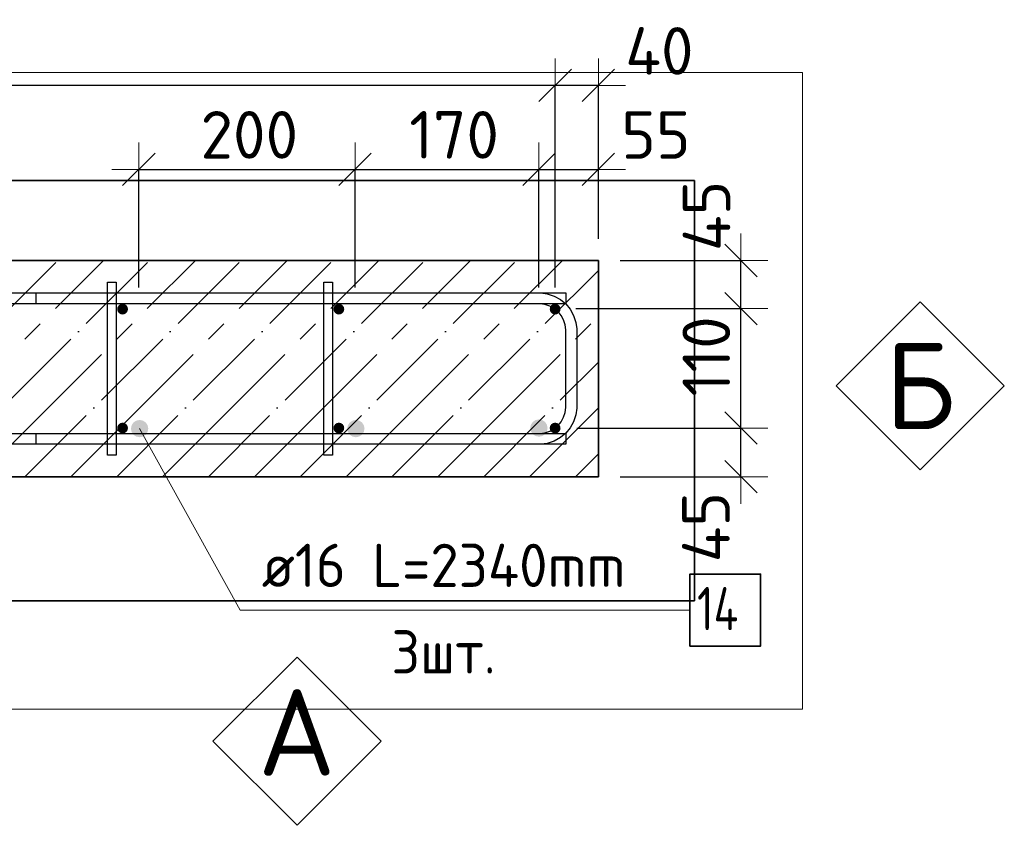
# Model space of a CAD drawing. Header units: millimetres. Extents: x -2995 to 47287, y -2809 to 58122.
# Tile 90 of 143: x 29667 to 30577, y 42326 to 43071. Entities that reach past the tile are written whole.
import ezdxf

# ---------------------------------------------------------------- set-up
doc = ezdxf.new("R2010")
doc.units = ezdxf.units.MM
doc.header["$PDMODE"] = 65
doc.linetypes.add('______11', pattern=[100, 80, -10, 0, -10])
doc.linetypes.add('______5', pattern=[220, 160, -20, 20, -20])
for name, color, linetype, lineweight in [('Standard', 7, 'Continuous', 25), ('Арм.стержн. Арматура края', 96, 'Continuous', 35), ('Арм.стержн. вертикальными 1', 22, 'Continuous', 35), ('Арм.стержн.горизонт. 1', 180, 'Continuous', 35), ('Размерная линия_ общее', 7, 'Continuous', 13)]:
    doc.layers.add(name, color=color, linetype=linetype, lineweight=lineweight)
doc.layers.add('Арм.стержн. вертикальными 2', color=7, linetype='Continuous', lineweight=35, true_color=0x006e00)
doc.layers.add('Арм.стержн.Стяжки', color=7, linetype='Continuous', lineweight=35, true_color=0x501e0f)
doc.styles.add('ISOCPEUR', font='ISOCPEUR')
doc.dimstyles.new('DIMSTYLE_3', dxfattribs={"dimtxt": 44, "dimasz": 50, "dimexe": 0, "dimexo": 0, "dimgap": 22, "dimtad": 2, "dimdec": 0, "dimrnd": 5, "dimzin": 12, "dimdsep": 46, "dimtxsty": 'ISOCPEUR', "dimblk1": 'ALL_ML_STRICH', "dimblk2": 'ALL_ML_STRICH', "dimsah": 1, "dimcen": 0, "dimclrd": 7, "dimclre": 256, "dimclrt": 7, "dimadec": 0, "dimazin": 0, "dimtfac": 1, "dimtdec": 0, "dimtix": 1, "dimtmove": 2, "dimatfit": 3, "dimfxl": 0, "dimtzin": 0, "dimlwd": 0, "dimlwe": -3, "dimarcsym": 0})
doc.dimstyles.new('DIMSTYLE_8', dxfattribs={"dimtxt": 44, "dimasz": 50, "dimexe": 0, "dimexo": 0, "dimgap": 22, "dimtad": 2, "dimdec": 0, "dimrnd": 5, "dimzin": 12, "dimdsep": 46, "dimtxsty": 'ISOCPEUR', "dimblk1": 'ALL_ML_STRICH', "dimblk2": 'ALL_ML_STRICH', "dimsah": 1, "dimcen": 0, "dimclrd": 7, "dimclre": 256, "dimclrt": 7, "dimadec": 0, "dimazin": 0, "dimtfac": 1, "dimtdec": 0, "dimtix": 1, "dimtmove": 2, "dimatfit": 3, "dimfxl": 0, "dimtvp": 1.2, "dimtzin": 0, "dimlwd": 0, "dimlwe": -3, "dimarcsym": 0})

# ---------------------------------------------------------------- blocks, each defined once
blk = doc.blocks.new('ALL_ML_STRICH')
at = {"color": 0, "linetype": 'ByBlock', "lineweight": -2}
for p, q in [((0, -0.5), (0, 0.5)), ((-0.3, -0.3), (0.3, 0.3)), ((-1, 0), (0.5, 0))]:
    blk.add_line(p, q, dxfattribs=at)
blk = doc.blocks.new('*D179')
at = {"layer": 'DEFPOINTS', "color": 7, "linetype": 'Continuous', "lineweight": 13, "transparency": 33554687}
for p in [(30161.9, 42693.46), (30201.9, 42648.46), (30333.68, 42648.46)]:
    blk.add_point(p, dxfattribs=at)
at = {"layer": 'Размерная линия_ общее', "color": 253, "linetype": 'Continuous', "lineweight": -2, "true_color": 0xa0a0a0, "transparency": 33554687}
for p, q in [((30181.9, 42693.46), (30333.68, 42693.46)), ((30221.9, 42648.46), (30333.68, 42648.46))]:
    blk.add_line(p, q, dxfattribs=at)
at = {"layer": 'Размерная линия_ общее', "color": 7, "linetype": 'Continuous', "lineweight": -2, "transparency": 33554687}
blk.add_line((30333.68, 42648.46), (30333.68, 42693.46), dxfattribs=at)
at = {"layer": 'Размерная линия_ общее', "color": 7, "linetype": 'Continuous', "lineweight": 13, "transparency": 33554687, "xscale": 50, "yscale": 50, "zscale": 50}
for p, rotation in [((30333.68, 42693.46), 90), ((30333.68, 42648.46), 270)]:
    blk.add_blockref('ALL_ML_STRICH', p, dxfattribs=dict(at, rotation=rotation))
at = {"layer": 'Размерная линия_ общее', "color": 7, "linetype": 'Continuous', "lineweight": 13, "transparency": 33554687, "insert": (30301.37, 42601.78), "char_height": 44, "width": 88, "attachment_point": 5, "rotation": 90, "style": 'ISOCPEUR'}
blk.add_mtext('\\A1;{45}', dxfattribs=at)
blk = doc.blocks.new('*D180')
at = {"layer": 'DEFPOINTS', "color": 7, "linetype": 'Continuous', "lineweight": 13, "transparency": 33554687}
for p in [(30161.15, 42803.97), (30161.9, 42693.46), (30333.68, 42693.46)]:
    blk.add_point(p, dxfattribs=at)
at = {"layer": 'Размерная линия_ общее', "color": 253, "linetype": 'Continuous', "lineweight": -2, "true_color": 0xa0a0a0, "transparency": 33554687}
for p, q in [((30181.15, 42803.97), (30333.68, 42803.97)), ((30181.9, 42693.46), (30333.68, 42693.46))]:
    blk.add_line(p, q, dxfattribs=at)
at = {"layer": 'Размерная линия_ общее', "color": 7, "linetype": 'Continuous', "lineweight": -2, "transparency": 33554687}
blk.add_line((30333.68, 42693.46), (30333.68, 42803.97), dxfattribs=at)
at = {"layer": 'Размерная линия_ общее', "color": 7, "linetype": 'Continuous', "lineweight": 13, "transparency": 33554687, "xscale": 50, "yscale": 50, "zscale": 50}
for p, rotation in [((30333.68, 42803.97), 90), ((30333.68, 42693.46), 270)]:
    blk.add_blockref('ALL_ML_STRICH', p, dxfattribs=dict(at, rotation=rotation))
at = {"layer": 'Размерная линия_ общее', "color": 7, "linetype": 'Continuous', "lineweight": 13, "transparency": 33554687, "insert": (30301.68, 42759.72), "char_height": 44, "width": 132, "attachment_point": 5, "rotation": 90, "style": 'ISOCPEUR'}
blk.add_mtext('\\A1;{110}', dxfattribs=at)
blk = doc.blocks.new('*D181')
at = {"layer": 'DEFPOINTS', "color": 7, "linetype": 'Continuous', "lineweight": 13, "transparency": 33554687}
for p in [(30201.9, 42848.46), (30161.15, 42803.97), (30333.68, 42803.97)]:
    blk.add_point(p, dxfattribs=at)
at = {"layer": 'Размерная линия_ общее', "color": 253, "linetype": 'Continuous', "lineweight": -2, "true_color": 0xa0a0a0, "transparency": 33554687}
for p, q in [((30221.9, 42848.46), (30333.68, 42848.46)), ((30181.15, 42803.97), (30333.68, 42803.97))]:
    blk.add_line(p, q, dxfattribs=at)
at = {"layer": 'Размерная линия_ общее', "color": 7, "linetype": 'Continuous', "lineweight": -2, "transparency": 33554687}
blk.add_line((30333.68, 42803.97), (30333.68, 42848.46), dxfattribs=at)
at = {"layer": 'Размерная линия_ общее', "color": 7, "linetype": 'Continuous', "lineweight": 13, "transparency": 33554687, "xscale": 50, "yscale": 50, "zscale": 50}
for p, rotation in [((30333.68, 42848.46), 90), ((30333.68, 42803.97), 270)]:
    blk.add_blockref('ALL_ML_STRICH', p, dxfattribs=dict(at, rotation=rotation))
at = {"layer": 'Размерная линия_ общее', "color": 7, "linetype": 'Continuous', "lineweight": 13, "transparency": 33554687, "insert": (30301.92, 42889.68), "char_height": 44, "width": 88, "attachment_point": 5, "rotation": 90, "style": 'ISOCPEUR'}
blk.add_mtext('\\A1;{45}', dxfattribs=at)
blk = doc.blocks.new('*D182')
at = {"layer": 'DEFPOINTS', "color": 7, "linetype": 'Continuous', "lineweight": 13, "transparency": 33554687}
for p in [(30201.9, 43010.4), (30201.9, 42848.46), (30161.9, 42803.46)]:
    blk.add_point(p, dxfattribs=at)
at = {"layer": 'Размерная линия_ общее', "color": 253, "linetype": 'Continuous', "lineweight": -2, "true_color": 0xa0a0a0, "transparency": 33554687}
for p, q in [((30161.9, 42823.46), (30161.9, 43010.4)), ((30201.9, 42868.46), (30201.9, 43010.4))]:
    blk.add_line(p, q, dxfattribs=at)
at = {"layer": 'Размерная линия_ общее', "color": 7, "linetype": 'Continuous', "lineweight": -2, "transparency": 33554687}
blk.add_line((30201.9, 43010.4), (30161.9, 43010.4), dxfattribs=at)
at = {"layer": 'Размерная линия_ общее', "color": 7, "linetype": 'Continuous', "lineweight": 13, "transparency": 33554687, "xscale": 50, "yscale": 50, "zscale": 50}
for p, rotation in [((30161.9, 43010.4), 180), ((30201.9, 43010.4), 360)]:
    blk.add_blockref('ALL_ML_STRICH', p, dxfattribs=dict(at, rotation=rotation))
at = {"layer": 'Размерная линия_ общее', "color": 7, "linetype": 'Continuous', "lineweight": 13, "transparency": 33554687, "insert": (30258.32, 43042.29), "char_height": 44, "width": 88, "attachment_point": 5, "style": 'ISOCPEUR'}
blk.add_mtext('\\A1;{40}', dxfattribs=at)
blk = doc.blocks.new('*D183')
at = {"layer": 'DEFPOINTS', "color": 7, "linetype": 'Continuous', "lineweight": 13, "transparency": 33554687}
for p in [(30161.9, 43010.4), (28961.9, 42803.46), (30161.9, 42803.46)]:
    blk.add_point(p, dxfattribs=at)
at = {"layer": 'Размерная линия_ общее', "color": 253, "linetype": 'Continuous', "lineweight": -2, "true_color": 0xa0a0a0, "transparency": 33554687}
for p, q in [((28961.9, 42823.46), (28961.9, 43010.4)), ((30161.9, 42823.46), (30161.9, 43010.4))]:
    blk.add_line(p, q, dxfattribs=at)
at = {"layer": 'Размерная линия_ общее', "color": 7, "linetype": 'Continuous', "lineweight": -2, "transparency": 33554687}
blk.add_line((30161.9, 43010.4), (28961.9, 43010.4), dxfattribs=at)
at = {"layer": 'Размерная линия_ общее', "color": 7, "linetype": 'Continuous', "lineweight": 13, "transparency": 33554687, "xscale": 50, "yscale": 50, "zscale": 50}
for p, rotation in [((28961.9, 43010.4), 180), ((30161.9, 43010.4), 360)]:
    blk.add_blockref('ALL_ML_STRICH', p, dxfattribs=dict(at, rotation=rotation))
at = {"layer": 'Размерная линия_ общее', "color": 7, "linetype": 'Continuous', "lineweight": 13, "transparency": 33554687, "insert": (29427.9, 42976.4), "char_height": 44, "width": 2.2, "attachment_point": 1, "rotation": 180, "line_spacing_factor": 0.60241, "style": 'ISOCPEUR'}
blk.add_mtext('\\W0.91;6х200=1200', dxfattribs=at)
blk = doc.blocks.new('*D186')
at = {"layer": 'DEFPOINTS', "color": 7, "linetype": 'Continuous', "lineweight": 13, "transparency": 33554687}
for p in [(29776.9, 42932.67), (29776.9, 42803.46), (29976.9, 42803.46)]:
    blk.add_point(p, dxfattribs=at)
at = {"layer": 'Размерная линия_ общее', "color": 253, "linetype": 'Continuous', "lineweight": -2, "true_color": 0xa0a0a0, "transparency": 33554687}
for p, q in [((29776.9, 42823.46), (29776.9, 42932.67)), ((29976.9, 42823.46), (29976.9, 42932.67))]:
    blk.add_line(p, q, dxfattribs=at)
at = {"layer": 'Размерная линия_ общее', "color": 7, "linetype": 'Continuous', "lineweight": -2, "transparency": 33554687}
blk.add_line((29776.9, 42932.67), (29976.9, 42932.67), dxfattribs=at)
at = {"layer": 'Размерная линия_ общее', "color": 7, "linetype": 'Continuous', "lineweight": 13, "transparency": 33554687, "xscale": 50, "yscale": 50, "zscale": 50, "rotation": 180}
blk.add_blockref('ALL_ML_STRICH', (29776.9, 42932.67), dxfattribs=at)
at = {"layer": 'Размерная линия_ общее', "color": 7, "linetype": 'Continuous', "lineweight": 13, "transparency": 33554687, "xscale": 50, "yscale": 50, "zscale": 50}
blk.add_blockref('ALL_ML_STRICH', (29976.9, 42932.67), dxfattribs=at)
at = {"layer": 'Размерная линия_ общее', "color": 7, "linetype": 'Continuous', "lineweight": 13, "transparency": 33554687, "insert": (29879.1, 42964.67), "char_height": 44, "width": 132, "attachment_point": 5, "style": 'ISOCPEUR'}
blk.add_mtext('\\A1;{200}', dxfattribs=at)
blk = doc.blocks.new('*D187')
at = {"layer": 'DEFPOINTS', "color": 7, "linetype": 'Continuous', "lineweight": 13, "transparency": 33554687}
for p in [(29976.9, 42932.67), (29976.9, 42803.46), (30146.9, 42803.46)]:
    blk.add_point(p, dxfattribs=at)
at = {"layer": 'Размерная линия_ общее', "color": 253, "linetype": 'Continuous', "lineweight": -2, "true_color": 0xa0a0a0, "transparency": 33554687}
for p, q in [((29976.9, 42823.46), (29976.9, 42932.67)), ((30146.9, 42823.46), (30146.9, 42932.67))]:
    blk.add_line(p, q, dxfattribs=at)
at = {"layer": 'Размерная линия_ общее', "color": 7, "linetype": 'Continuous', "lineweight": -2, "transparency": 33554687}
blk.add_line((29976.9, 42932.67), (30146.9, 42932.67), dxfattribs=at)
at = {"layer": 'Размерная линия_ общее', "color": 7, "linetype": 'Continuous', "lineweight": 13, "transparency": 33554687, "xscale": 50, "yscale": 50, "zscale": 50, "rotation": 180}
blk.add_blockref('ALL_ML_STRICH', (29976.9, 42932.67), dxfattribs=at)
at = {"layer": 'Размерная линия_ общее', "color": 7, "linetype": 'Continuous', "lineweight": 13, "transparency": 33554687, "xscale": 50, "yscale": 50, "zscale": 50}
blk.add_blockref('ALL_ML_STRICH', (30146.9, 42932.67), dxfattribs=at)
at = {"layer": 'Размерная линия_ общее', "color": 7, "linetype": 'Continuous', "lineweight": 13, "transparency": 33554687, "insert": (30068.5, 42964.67), "char_height": 44, "width": 132, "attachment_point": 5, "style": 'ISOCPEUR'}
blk.add_mtext('\\A1;{170}', dxfattribs=at)
blk = doc.blocks.new('*D188')
at = {"layer": 'DEFPOINTS', "color": 7, "linetype": 'Continuous', "lineweight": 13, "transparency": 33554687}
for p in [(30146.9, 42932.67), (30201.9, 42848.46), (30146.9, 42803.46)]:
    blk.add_point(p, dxfattribs=at)
at = {"layer": 'Размерная линия_ общее', "color": 253, "linetype": 'Continuous', "lineweight": -2, "true_color": 0xa0a0a0, "transparency": 33554687}
for p, q in [((30146.9, 42823.46), (30146.9, 42932.67)), ((30201.9, 42868.46), (30201.9, 42932.67))]:
    blk.add_line(p, q, dxfattribs=at)
at = {"layer": 'Размерная линия_ общее', "color": 7, "linetype": 'Continuous', "lineweight": -2, "transparency": 33554687}
blk.add_line((30146.9, 42932.67), (30201.9, 42932.67), dxfattribs=at)
at = {"layer": 'Размерная линия_ общее', "color": 7, "linetype": 'Continuous', "lineweight": 13, "transparency": 33554687, "xscale": 50, "yscale": 50, "zscale": 50, "rotation": 180}
blk.add_blockref('ALL_ML_STRICH', (30146.9, 42932.67), dxfattribs=at)
at = {"layer": 'Размерная линия_ общее', "color": 7, "linetype": 'Continuous', "lineweight": 13, "transparency": 33554687, "xscale": 50, "yscale": 50, "zscale": 50}
blk.add_blockref('ALL_ML_STRICH', (30201.9, 42932.67), dxfattribs=at)
at = {"layer": 'Размерная линия_ общее', "color": 7, "linetype": 'Continuous', "lineweight": 13, "transparency": 33554687, "insert": (30255.12, 42964.51), "char_height": 44, "width": 88, "attachment_point": 5, "style": 'ISOCPEUR'}
blk.add_mtext('\\A1;{55}', dxfattribs=at)
blk = doc.blocks.new('СЛОЖНЫЙ_ОБЪЕКТ_1')
at = {"layer": 'Standard', "color": 7, "linetype": 'Continuous', "lineweight": 13, "transparency": 33554687}
blk.add_lwpolyline([(29923.29, 42481.59), (30001.07, 42403.81), (29923.29, 42326.03), (29845.51, 42403.81), (29923.29, 42481.59)], close=True, dxfattribs=at)
at = {"layer": 'Standard', "color": 7, "linetype": 'Continuous', "lineweight": 13, "transparency": 33554687, "insert": (29886.99, 42411.92), "char_height": 80, "width": 104.7273, "attachment_point": 4, "style": 'ISOCPEUR'}
blk.add_mtext('\\A1;{\\fISOCPEUR|i0|b0;\\H80.000000;\\W1.000000;\\C7;А}\\P', dxfattribs=at)
blk = doc.blocks.new('СЛОЖНЫЙ_ОБЪЕКТ_2')
at = {"layer": 'Standard', "color": 7, "linetype": 'Continuous', "lineweight": 13, "transparency": 33554687}
blk.add_lwpolyline([(30499.5, 42810.29), (30577.28, 42732.51), (30499.5, 42654.72), (30421.72, 42732.51), (30499.5, 42810.29)], close=True, dxfattribs=at)
at = {"layer": 'Standard', "color": 7, "linetype": 'Continuous', "lineweight": 13, "transparency": 33554687, "insert": (30499.5, 42732.51), "char_height": 80, "width": 96, "attachment_point": 5, "style": 'ISOCPEUR'}
blk.add_mtext('\\A1;{\\fISOCPEUR|i0|b0;\\H80.000000;\\W1.000000;\\C7;Б}\\P', dxfattribs=at)

msp = doc.modelspace()

# ---------------------------------------------------------------- hatches: boundary and pattern name
at = {"layer": 'Арм.стержн. вертикальными 1', "linetype": 'Continuous', "lineweight": 50, "transparency": 33554687}
for points in [[(29766.89, 42803.46), (29766.51, 42805.37), (29765.43, 42807), (29763.81, 42808.08), (29761.89, 42808.46), (29759.98, 42808.08), (29758.36, 42807), (29757.28, 42805.37), (29756.89, 42803.46), (29757.28, 42801.55), (29758.36, 42799.92), (29759.98, 42798.84), (29761.89, 42798.46), (29763.81, 42798.84), (29765.43, 42799.92), (29766.51, 42801.55)], [(29966.89, 42803.46), (29966.51, 42805.37), (29965.43, 42807), (29963.81, 42808.08), (29961.89, 42808.46), (29959.98, 42808.08), (29958.36, 42807), (29957.28, 42805.37), (29956.89, 42803.46), (29957.28, 42801.55), (29958.36, 42799.92), (29959.98, 42798.84), (29961.89, 42798.46), (29963.81, 42798.84), (29965.43, 42799.92), (29966.51, 42801.55)], [(30166.89, 42803.46), (30166.51, 42805.37), (30165.43, 42807), (30163.81, 42808.08), (30161.89, 42808.46), (30159.98, 42808.08), (30158.36, 42807), (30157.28, 42805.37), (30156.89, 42803.46), (30157.28, 42801.55), (30158.36, 42799.92), (30159.98, 42798.84), (30161.89, 42798.46), (30163.81, 42798.84), (30165.43, 42799.92), (30166.51, 42801.55)], [(29766.89, 42693.46), (29766.51, 42695.37), (29765.43, 42696.99), (29763.81, 42698.08), (29761.89, 42698.46), (29759.98, 42698.08), (29758.36, 42696.99), (29757.28, 42695.37), (29756.89, 42693.46), (29757.28, 42691.55), (29758.36, 42689.92), (29759.98, 42688.84), (29761.89, 42688.46), (29763.81, 42688.84), (29765.43, 42689.92), (29766.51, 42691.55)], [(29966.89, 42693.46), (29966.51, 42695.37), (29965.43, 42696.99), (29963.81, 42698.08), (29961.89, 42698.46), (29959.98, 42698.08), (29958.36, 42696.99), (29957.28, 42695.37), (29956.89, 42693.46), (29957.28, 42691.55), (29958.36, 42689.92), (29959.98, 42688.84), (29961.89, 42688.46), (29963.81, 42688.84), (29965.43, 42689.92), (29966.51, 42691.55)], [(30166.89, 42693.46), (30166.51, 42695.37), (30165.43, 42696.99), (30163.81, 42698.08), (30161.89, 42698.46), (30159.98, 42698.08), (30158.36, 42696.99), (30157.28, 42695.37), (30156.89, 42693.46), (30157.28, 42691.55), (30158.36, 42689.92), (30159.98, 42688.84), (30161.89, 42688.46), (30163.81, 42688.84), (30165.43, 42689.92), (30166.51, 42691.55)]]:
    msp.add_hatch(color=4, dxfattribs=at).paths.add_polyline_path(points)
at = {"layer": 'Арм.стержн. вертикальными 2', "linetype": 'Continuous', "lineweight": 50, "transparency": 33554687}
for points in [[(29785.64, 42692.95), (29785.03, 42696.01), (29783.3, 42698.6), (29780.7, 42700.34), (29777.64, 42700.95), (29774.58, 42700.34), (29771.99, 42698.6), (29770.25, 42696.01), (29769.64, 42692.95), (29770.25, 42689.88), (29771.99, 42687.29), (29774.58, 42685.56), (29777.64, 42684.95), (29780.7, 42685.56), (29783.3, 42687.29), (29785.03, 42689.88)], [(29985.64, 42692.95), (29985.03, 42696.01), (29983.3, 42698.6), (29980.7, 42700.34), (29977.64, 42700.95), (29974.58, 42700.34), (29971.99, 42698.6), (29970.25, 42696.01), (29969.64, 42692.95), (29970.25, 42689.88), (29971.99, 42687.29), (29974.58, 42685.56), (29977.64, 42684.95), (29980.7, 42685.56), (29983.3, 42687.29), (29985.03, 42689.88)], [(30154.89, 42693.46), (30154.29, 42696.52), (30152.55, 42699.12), (30149.96, 42700.85), (30146.89, 42701.46), (30143.83, 42700.85), (30141.24, 42699.12), (30139.5, 42696.52), (30138.89, 42693.46), (30139.5, 42690.4), (30141.24, 42687.8), (30143.83, 42686.07), (30146.89, 42685.46), (30149.96, 42686.07), (30152.55, 42687.8), (30154.29, 42690.4)]]:
    msp.add_hatch(color=7, dxfattribs=at).paths.add_polyline_path(points)

# ---------------------------------------------------------------- linework, layer by layer
at = {"color": 52, "linetype": 'Continuous', "lineweight": -3, "transparency": 33554687}
for p, q in [((30290.69, 42922.41), (28527.35, 42922.41)), ((28527.35, 42922.41), (30290.69, 42922.41)), ((30290.69, 42533.57), (30290.69, 42922.41)), ((30290.69, 42922.41), (30290.69, 42533.57)), ((28527.35, 42533.57), (30290.69, 42533.57)), ((30290.69, 42533.57), (28527.35, 42533.57))]:
    msp.add_line(p, q, dxfattribs=at)
at = {"layer": 'Standard', "color": 7, "linetype": 'Continuous', "lineweight": 35, "transparency": 33554687}
for p, q in [((30201.9, 42848.46), (28751.9, 42848.46)), ((30201.9, 42648.46), (30201.9, 42848.46)), ((28751.9, 42648.46), (30201.9, 42648.46))]:
    msp.add_line(p, q, dxfattribs=at)
at = {"layer": 'Standard', "color": 253, "linetype": '______11', "lineweight": -3, "true_color": 0xababab, "transparency": 33554687}
for p, q in [((29501.91, 42648.46), (29701.91, 42848.46)), ((29586.77, 42648.46), (29786.77, 42848.46)), ((29671.62, 42648.46), (29871.62, 42848.46)), ((29756.47, 42648.46), (29956.47, 42848.46)), ((29841.32, 42648.46), (30041.32, 42848.46)), ((29926.18, 42648.46), (30126.18, 42848.46)), ((30011.03, 42648.46), (30201.9, 42839.33)), ((30095.88, 42648.46), (30201.9, 42754.47)), ((30180.74, 42648.46), (30201.9, 42669.62))]:
    msp.add_line(p, q, dxfattribs=at)
at = {"layer": 'Standard', "color": 253, "linetype": '______5', "lineweight": -3, "true_color": 0xababab, "transparency": 33554687}
for p, q in [((29544.34, 42648.46), (29744.34, 42848.46)), ((29629.19, 42648.46), (29829.19, 42848.46)), ((29714.04, 42648.46), (29914.04, 42848.46)), ((29798.9, 42648.46), (29998.9, 42848.46)), ((29883.75, 42648.46), (30083.75, 42848.46)), ((29968.6, 42648.46), (30168.6, 42848.46)), ((30053.46, 42648.46), (30201.9, 42796.9)), ((30138.31, 42648.46), (30201.9, 42712.05))]:
    msp.add_line(p, q, dxfattribs=at)
at = {"layer": 'Standard', "color": 7, "linetype": 'Continuous', "lineweight": 13, "transparency": 33554687}
msp.add_lwpolyline([(28427.35, 42433.57), (30390.69, 42433.57), (30390.69, 43022.41), (28427.35, 43022.41), (28427.35, 42433.57)], dxfattribs=at)
at = {"layer": 'Арм.стержн. Арматура края', "color": 4, "linetype": 'Continuous', "lineweight": 25, "transparency": 33554687}
msp.add_lwpolyline([(29681.9, 42818.46), (30148.55, 42818.46), (30154.65, 42817.61), (30161, 42815.52), (30166.85, 42812.24), (30171.66, 42808.22), (30175.68, 42803.41), (30178.95, 42797.56), (30181.05, 42791.21), (30181.9, 42785.11), (30181.9, 42711.81), (30181.05, 42705.71), (30178.95, 42699.36), (30175.68, 42693.51), (30171.66, 42688.7), (30166.85, 42684.68), (30161, 42681.4), (30154.65, 42679.31), (30148.55, 42678.46), (29681.9, 42678.46), (29681.9, 42688.46), (30147.86, 42688.46), (30152.38, 42689.09), (30156.95, 42690.6), (30161.15, 42692.95), (30164.56, 42695.8), (30167.41, 42699.21), (30169.76, 42703.4), (30171.27, 42707.98), (30171.9, 42712.5), (30171.9, 42784.42), (30171.27, 42788.94), (30169.76, 42793.52), (30167.41, 42797.71), (30164.56, 42801.12), (30161.15, 42803.97), (30156.95, 42806.32), (30152.38, 42807.83), (30147.86, 42808.46), (29681.9, 42808.46), (29681.9, 42818.46)], dxfattribs=at)
msp.add_lwpolyline([(29681.9, 42818.46), (30148.55, 42818.46), (30154.65, 42817.61), (30161, 42815.52), (30166.85, 42812.24), (30171.66, 42808.22), (30175.68, 42803.41), (30178.95, 42797.56), (30181.05, 42791.21), (30181.9, 42785.11), (30181.9, 42711.81), (30181.05, 42705.71), (30178.95, 42699.36), (30175.68, 42693.51), (30171.66, 42688.7), (30166.85, 42684.68), (30161, 42681.4), (30154.65, 42679.31), (30148.55, 42678.46), (29681.9, 42678.46), (29681.9, 42688.46), (30147.86, 42688.46), (30152.38, 42689.09), (30156.95, 42690.6), (30161.15, 42692.95), (30164.56, 42695.8), (30167.41, 42699.21), (30169.76, 42703.4), (30171.27, 42707.98), (30171.9, 42712.5), (30171.9, 42784.42), (30171.27, 42788.94), (30169.76, 42793.52), (30167.41, 42797.71), (30164.56, 42801.12), (30161.15, 42803.97), (30156.95, 42806.32), (30152.38, 42807.83), (30147.86, 42808.46), (29681.9, 42808.46), (29681.9, 42818.46)], dxfattribs=at)
msp.add_lwpolyline([(29681.9, 42818.46), (30148.55, 42818.46), (30154.65, 42817.61), (30161, 42815.52), (30166.85, 42812.24), (30171.66, 42808.22), (30175.68, 42803.41), (30178.95, 42797.56), (30181.05, 42791.21), (30181.9, 42785.11), (30181.9, 42711.81), (30181.05, 42705.71), (30178.95, 42699.36), (30175.68, 42693.51), (30171.66, 42688.7), (30166.85, 42684.68), (30161, 42681.4), (30154.65, 42679.31), (30148.55, 42678.46), (29681.9, 42678.46), (29681.9, 42688.46), (30147.86, 42688.46), (30152.38, 42689.09), (30156.95, 42690.6), (30161.15, 42692.95), (30164.56, 42695.8), (30167.41, 42699.21), (30169.76, 42703.4), (30171.27, 42707.98), (30171.9, 42712.5), (30171.9, 42784.42), (30171.27, 42788.94), (30169.76, 42793.52), (30167.41, 42797.71), (30164.56, 42801.12), (30161.15, 42803.97), (30156.95, 42806.32), (30152.38, 42807.83), (30147.86, 42808.46), (29681.9, 42808.46), (29681.9, 42818.46)], dxfattribs=at)
msp.add_lwpolyline([(29681.9, 42818.46), (30148.55, 42818.46), (30154.65, 42817.61), (30161, 42815.52), (30166.85, 42812.24), (30171.66, 42808.22), (30175.68, 42803.41), (30178.95, 42797.56), (30181.05, 42791.21), (30181.9, 42785.11), (30181.9, 42711.81), (30181.05, 42705.71), (30178.95, 42699.36), (30175.68, 42693.51), (30171.66, 42688.7), (30166.85, 42684.68), (30161, 42681.4), (30154.65, 42679.31), (30148.55, 42678.46), (29681.9, 42678.46), (29681.9, 42688.46), (30147.86, 42688.46), (30152.38, 42689.09), (30156.95, 42690.6), (30161.15, 42692.95), (30164.56, 42695.8), (30167.41, 42699.21), (30169.76, 42703.4), (30171.27, 42707.98), (30171.9, 42712.5), (30171.9, 42784.42), (30171.27, 42788.94), (30169.76, 42793.52), (30167.41, 42797.71), (30164.56, 42801.12), (30161.15, 42803.97), (30156.95, 42806.32), (30152.38, 42807.83), (30147.86, 42808.46), (29681.9, 42808.46), (29681.9, 42818.46)], dxfattribs=at)
msp.add_lwpolyline([(29681.9, 42818.46), (30148.55, 42818.46), (30154.65, 42817.61), (30161, 42815.52), (30166.85, 42812.24), (30171.66, 42808.22), (30175.68, 42803.41), (30178.95, 42797.56), (30181.05, 42791.21), (30181.9, 42785.11), (30181.9, 42711.81), (30181.05, 42705.71), (30178.95, 42699.36), (30175.68, 42693.51), (30171.66, 42688.7), (30166.85, 42684.68), (30161, 42681.4), (30154.65, 42679.31), (30148.55, 42678.46), (29681.9, 42678.46), (29681.9, 42688.46), (30147.86, 42688.46), (30152.38, 42689.09), (30156.95, 42690.6), (30161.15, 42692.95), (30164.56, 42695.8), (30167.41, 42699.21), (30169.76, 42703.4), (30171.27, 42707.98), (30171.9, 42712.5), (30171.9, 42784.42), (30171.27, 42788.94), (30169.76, 42793.52), (30167.41, 42797.71), (30164.56, 42801.12), (30161.15, 42803.97), (30156.95, 42806.32), (30152.38, 42807.83), (30147.86, 42808.46), (29681.9, 42808.46), (29681.9, 42818.46)], dxfattribs=at)
msp.add_lwpolyline([(29681.9, 42818.46), (30148.55, 42818.46), (30154.65, 42817.61), (30161, 42815.52), (30166.85, 42812.24), (30171.66, 42808.22), (30175.68, 42803.41), (30178.95, 42797.56), (30181.05, 42791.21), (30181.9, 42785.11), (30181.9, 42711.81), (30181.05, 42705.71), (30178.95, 42699.36), (30175.68, 42693.51), (30171.66, 42688.7), (30166.85, 42684.68), (30161, 42681.4), (30154.65, 42679.31), (30148.55, 42678.46), (29681.9, 42678.46), (29681.9, 42688.46), (30147.86, 42688.46), (30152.38, 42689.09), (30156.95, 42690.6), (30161.15, 42692.95), (30164.56, 42695.8), (30167.41, 42699.21), (30169.76, 42703.4), (30171.27, 42707.98), (30171.9, 42712.5), (30171.9, 42784.42), (30171.27, 42788.94), (30169.76, 42793.52), (30167.41, 42797.71), (30164.56, 42801.12), (30161.15, 42803.97), (30156.95, 42806.32), (30152.38, 42807.83), (30147.86, 42808.46), (29681.9, 42808.46), (29681.9, 42818.46)], dxfattribs=at)
msp.add_lwpolyline([(29681.9, 42818.46), (30148.55, 42818.46), (30154.65, 42817.61), (30161, 42815.52), (30166.85, 42812.24), (30171.66, 42808.22), (30175.68, 42803.41), (30178.95, 42797.56), (30181.05, 42791.21), (30181.9, 42785.11), (30181.9, 42711.81), (30181.05, 42705.71), (30178.95, 42699.36), (30175.68, 42693.51), (30171.66, 42688.7), (30166.85, 42684.68), (30161, 42681.4), (30154.65, 42679.31), (30148.55, 42678.46), (29681.9, 42678.46), (29681.9, 42688.46), (30147.86, 42688.46), (30152.38, 42689.09), (30156.95, 42690.6), (30161.15, 42692.95), (30164.56, 42695.8), (30167.41, 42699.21), (30169.76, 42703.4), (30171.27, 42707.98), (30171.9, 42712.5), (30171.9, 42784.42), (30171.27, 42788.94), (30169.76, 42793.52), (30167.41, 42797.71), (30164.56, 42801.12), (30161.15, 42803.97), (30156.95, 42806.32), (30152.38, 42807.83), (30147.86, 42808.46), (29681.9, 42808.46), (29681.9, 42818.46)], dxfattribs=at)
msp.add_lwpolyline([(29681.9, 42818.46), (30148.55, 42818.46), (30154.65, 42817.61), (30161, 42815.52), (30166.85, 42812.24), (30171.66, 42808.22), (30175.68, 42803.41), (30178.95, 42797.56), (30181.05, 42791.21), (30181.9, 42785.11), (30181.9, 42711.81), (30181.05, 42705.71), (30178.95, 42699.36), (30175.68, 42693.51), (30171.66, 42688.7), (30166.85, 42684.68), (30161, 42681.4), (30154.65, 42679.31), (30148.55, 42678.46), (29681.9, 42678.46), (29681.9, 42688.46), (30147.86, 42688.46), (30152.38, 42689.09), (30156.95, 42690.6), (30161.15, 42692.95), (30164.56, 42695.8), (30167.41, 42699.21), (30169.76, 42703.4), (30171.27, 42707.98), (30171.9, 42712.5), (30171.9, 42784.42), (30171.27, 42788.94), (30169.76, 42793.52), (30167.41, 42797.71), (30164.56, 42801.12), (30161.15, 42803.97), (30156.95, 42806.32), (30152.38, 42807.83), (30147.86, 42808.46), (29681.9, 42808.46), (29681.9, 42818.46)], dxfattribs=at)
msp.add_lwpolyline([(29681.9, 42818.46), (30148.55, 42818.46), (30154.65, 42817.61), (30161, 42815.52), (30166.85, 42812.24), (30171.66, 42808.22), (30175.68, 42803.41), (30178.95, 42797.56), (30181.05, 42791.21), (30181.9, 42785.11), (30181.9, 42711.81), (30181.05, 42705.71), (30178.95, 42699.36), (30175.68, 42693.51), (30171.66, 42688.7), (30166.85, 42684.68), (30161, 42681.4), (30154.65, 42679.31), (30148.55, 42678.46), (29681.9, 42678.46), (29681.9, 42688.46), (30147.86, 42688.46), (30152.38, 42689.09), (30156.95, 42690.6), (30161.15, 42692.95), (30164.56, 42695.8), (30167.41, 42699.21), (30169.76, 42703.4), (30171.27, 42707.98), (30171.9, 42712.5), (30171.9, 42784.42), (30171.27, 42788.94), (30169.76, 42793.52), (30167.41, 42797.71), (30164.56, 42801.12), (30161.15, 42803.97), (30156.95, 42806.32), (30152.38, 42807.83), (30147.86, 42808.46), (29681.9, 42808.46), (29681.9, 42818.46)], dxfattribs=at)
msp.add_lwpolyline([(29681.9, 42818.46), (30148.55, 42818.46), (30154.65, 42817.61), (30161, 42815.52), (30166.85, 42812.24), (30171.66, 42808.22), (30175.68, 42803.41), (30178.95, 42797.56), (30181.05, 42791.21), (30181.9, 42785.11), (30181.9, 42711.81), (30181.05, 42705.71), (30178.95, 42699.36), (30175.68, 42693.51), (30171.66, 42688.7), (30166.85, 42684.68), (30161, 42681.4), (30154.65, 42679.31), (30148.55, 42678.46), (29681.9, 42678.46), (29681.9, 42688.46), (30147.86, 42688.46), (30152.38, 42689.09), (30156.95, 42690.6), (30161.15, 42692.95), (30164.56, 42695.8), (30167.41, 42699.21), (30169.76, 42703.4), (30171.27, 42707.98), (30171.9, 42712.5), (30171.9, 42784.42), (30171.27, 42788.94), (30169.76, 42793.52), (30167.41, 42797.71), (30164.56, 42801.12), (30161.15, 42803.97), (30156.95, 42806.32), (30152.38, 42807.83), (30147.86, 42808.46), (29681.9, 42808.46), (29681.9, 42818.46)], dxfattribs=at)
msp.add_lwpolyline([(29681.9, 42818.46), (30148.55, 42818.46), (30154.65, 42817.61), (30161, 42815.52), (30166.85, 42812.24), (30171.66, 42808.22), (30175.68, 42803.41), (30178.95, 42797.56), (30181.05, 42791.21), (30181.9, 42785.11), (30181.9, 42711.81), (30181.05, 42705.71), (30178.95, 42699.36), (30175.68, 42693.51), (30171.66, 42688.7), (30166.85, 42684.68), (30161, 42681.4), (30154.65, 42679.31), (30148.55, 42678.46), (29681.9, 42678.46), (29681.9, 42688.46), (30147.86, 42688.46), (30152.38, 42689.09), (30156.95, 42690.6), (30161.15, 42692.95), (30164.56, 42695.8), (30167.41, 42699.21), (30169.76, 42703.4), (30171.27, 42707.98), (30171.9, 42712.5), (30171.9, 42784.42), (30171.27, 42788.94), (30169.76, 42793.52), (30167.41, 42797.71), (30164.56, 42801.12), (30161.15, 42803.97), (30156.95, 42806.32), (30152.38, 42807.83), (30147.86, 42808.46), (29681.9, 42808.46), (29681.9, 42818.46)], dxfattribs=at)
msp.add_lwpolyline([(29681.9, 42818.46), (30148.55, 42818.46), (30154.65, 42817.61), (30161, 42815.52), (30166.85, 42812.24), (30171.66, 42808.22), (30175.68, 42803.41), (30178.95, 42797.56), (30181.05, 42791.21), (30181.9, 42785.11), (30181.9, 42711.81), (30181.05, 42705.71), (30178.95, 42699.36), (30175.68, 42693.51), (30171.66, 42688.7), (30166.85, 42684.68), (30161, 42681.4), (30154.65, 42679.31), (30148.55, 42678.46), (29681.9, 42678.46), (29681.9, 42688.46), (30147.86, 42688.46), (30152.38, 42689.09), (30156.95, 42690.6), (30161.15, 42692.95), (30164.56, 42695.8), (30167.41, 42699.21), (30169.76, 42703.4), (30171.27, 42707.98), (30171.9, 42712.5), (30171.9, 42784.42), (30171.27, 42788.94), (30169.76, 42793.52), (30167.41, 42797.71), (30164.56, 42801.12), (30161.15, 42803.97), (30156.95, 42806.32), (30152.38, 42807.83), (30147.86, 42808.46), (29681.9, 42808.46), (29681.9, 42818.46)], dxfattribs=at)
msp.add_lwpolyline([(29681.9, 42818.46), (30148.55, 42818.46), (30154.65, 42817.61), (30161, 42815.52), (30166.85, 42812.24), (30171.66, 42808.22), (30175.68, 42803.41), (30178.95, 42797.56), (30181.05, 42791.21), (30181.9, 42785.11), (30181.9, 42711.81), (30181.05, 42705.71), (30178.95, 42699.36), (30175.68, 42693.51), (30171.66, 42688.7), (30166.85, 42684.68), (30161, 42681.4), (30154.65, 42679.31), (30148.55, 42678.46), (29681.9, 42678.46), (29681.9, 42688.46), (30147.86, 42688.46), (30152.38, 42689.09), (30156.95, 42690.6), (30161.15, 42692.95), (30164.56, 42695.8), (30167.41, 42699.21), (30169.76, 42703.4), (30171.27, 42707.98), (30171.9, 42712.5), (30171.9, 42784.42), (30171.27, 42788.94), (30169.76, 42793.52), (30167.41, 42797.71), (30164.56, 42801.12), (30161.15, 42803.97), (30156.95, 42806.32), (30152.38, 42807.83), (30147.86, 42808.46), (29681.9, 42808.46), (29681.9, 42818.46)], dxfattribs=at)
msp.add_lwpolyline([(29681.9, 42818.46), (30148.55, 42818.46), (30154.65, 42817.61), (30161, 42815.52), (30166.85, 42812.24), (30171.66, 42808.22), (30175.68, 42803.41), (30178.95, 42797.56), (30181.05, 42791.21), (30181.9, 42785.11), (30181.9, 42711.81), (30181.05, 42705.71), (30178.95, 42699.36), (30175.68, 42693.51), (30171.66, 42688.7), (30166.85, 42684.68), (30161, 42681.4), (30154.65, 42679.31), (30148.55, 42678.46), (29681.9, 42678.46), (29681.9, 42688.46), (30147.86, 42688.46), (30152.38, 42689.09), (30156.95, 42690.6), (30161.15, 42692.95), (30164.56, 42695.8), (30167.41, 42699.21), (30169.76, 42703.4), (30171.27, 42707.98), (30171.9, 42712.5), (30171.9, 42784.42), (30171.27, 42788.94), (30169.76, 42793.52), (30167.41, 42797.71), (30164.56, 42801.12), (30161.15, 42803.97), (30156.95, 42806.32), (30152.38, 42807.83), (30147.86, 42808.46), (29681.9, 42808.46), (29681.9, 42818.46)], dxfattribs=at)
msp.add_lwpolyline([(29681.9, 42818.46), (30148.55, 42818.46), (30154.65, 42817.61), (30161, 42815.52), (30166.85, 42812.24), (30171.66, 42808.22), (30175.68, 42803.41), (30178.95, 42797.56), (30181.05, 42791.21), (30181.9, 42785.11), (30181.9, 42711.81), (30181.05, 42705.71), (30178.95, 42699.36), (30175.68, 42693.51), (30171.66, 42688.7), (30166.85, 42684.68), (30161, 42681.4), (30154.65, 42679.31), (30148.55, 42678.46), (29681.9, 42678.46), (29681.9, 42688.46), (30147.86, 42688.46), (30152.38, 42689.09), (30156.95, 42690.6), (30161.15, 42692.95), (30164.56, 42695.8), (30167.41, 42699.21), (30169.76, 42703.4), (30171.27, 42707.98), (30171.9, 42712.5), (30171.9, 42784.42), (30171.27, 42788.94), (30169.76, 42793.52), (30167.41, 42797.71), (30164.56, 42801.12), (30161.15, 42803.97), (30156.95, 42806.32), (30152.38, 42807.83), (30147.86, 42808.46), (29681.9, 42808.46), (29681.9, 42818.46)], dxfattribs=at)
at = {"layer": 'Арм.стержн. вертикальными 2', "color": 7, "linetype": 'Continuous', "lineweight": 13, "transparency": 33554687}
for q in [(29777.64, 42692.95), (30286.55, 42525.12)]:
    msp.add_line((29870.55, 42525.12), q, dxfattribs=at)
at = {"layer": 'Арм.стержн. вертикальными 2', "color": 7, "linetype": 'Continuous', "lineweight": 35, "transparency": 33554687}
msp.add_lwpolyline([(30286.55, 42491.79), (30351.88, 42491.79), (30351.88, 42558.45), (30286.55, 42558.45), (30286.55, 42491.79)], dxfattribs=at)
at = {"layer": 'Арм.стержн.горизонт. 1', "color": 52, "linetype": 'Continuous', "lineweight": 25, "transparency": 33554687}
for p, q in [((30201.9, 42848.46), (28751.9, 42848.46)), ((30201.9, 42648.46), (28751.9, 42648.46))]:
    msp.add_line(p, q, dxfattribs=at)
at = {"layer": 'Арм.стержн.горизонт. 1', "color": 4, "linetype": 'Continuous', "lineweight": 25, "transparency": 33554687}
for points in [[(28781.89, 42818.46), (30171.89, 42818.46), (30171.89, 42808.46), (28781.89, 42808.46), (28781.89, 42818.46)], [(28781.89, 42818.46), (30171.89, 42818.46), (30171.89, 42808.46), (28781.89, 42808.46), (28781.89, 42818.46)], [(28781.89, 42818.46), (30171.89, 42818.46), (30171.89, 42808.46), (28781.89, 42808.46), (28781.89, 42818.46)], [(28781.89, 42818.46), (30171.89, 42818.46), (30171.89, 42808.46), (28781.89, 42808.46), (28781.89, 42818.46)], [(28781.89, 42818.46), (30171.89, 42818.46), (30171.89, 42808.46), (28781.89, 42808.46), (28781.89, 42818.46)], [(28781.89, 42818.46), (30171.89, 42818.46), (30171.89, 42808.46), (28781.89, 42808.46), (28781.89, 42818.46)], [(28781.89, 42818.46), (30171.89, 42818.46), (30171.89, 42808.46), (28781.89, 42808.46), (28781.89, 42818.46)], [(28781.89, 42818.46), (30171.89, 42818.46), (30171.89, 42808.46), (28781.89, 42808.46), (28781.89, 42818.46)], [(28781.89, 42818.46), (30171.89, 42818.46), (30171.89, 42808.46), (28781.89, 42808.46), (28781.89, 42818.46)], [(28781.89, 42818.46), (30171.89, 42818.46), (30171.89, 42808.46), (28781.89, 42808.46), (28781.89, 42818.46)], [(28781.89, 42818.46), (30171.89, 42818.46), (30171.89, 42808.46), (28781.89, 42808.46), (28781.89, 42818.46)], [(28781.89, 42818.46), (30171.89, 42818.46), (30171.89, 42808.46), (28781.89, 42808.46), (28781.89, 42818.46)], [(28781.89, 42818.46), (30171.89, 42818.46), (30171.89, 42808.46), (28781.89, 42808.46), (28781.89, 42818.46)], [(28781.89, 42818.46), (30171.89, 42818.46), (30171.89, 42808.46), (28781.89, 42808.46), (28781.89, 42818.46)], [(28781.89, 42818.46), (30171.89, 42818.46), (30171.89, 42808.46), (28781.89, 42808.46), (28781.89, 42818.46)], [(28781.89, 42688.46), (30171.89, 42688.46), (30171.89, 42678.46), (28781.89, 42678.46), (28781.89, 42688.46)], [(28781.89, 42688.46), (30171.89, 42688.46), (30171.89, 42678.46), (28781.89, 42678.46), (28781.89, 42688.46)], [(28781.89, 42688.46), (30171.89, 42688.46), (30171.89, 42678.46), (28781.89, 42678.46), (28781.89, 42688.46)], [(28781.89, 42688.46), (30171.89, 42688.46), (30171.89, 42678.46), (28781.89, 42678.46), (28781.89, 42688.46)], [(28781.89, 42688.46), (30171.89, 42688.46), (30171.89, 42678.46), (28781.89, 42678.46), (28781.89, 42688.46)], [(28781.89, 42688.46), (30171.89, 42688.46), (30171.89, 42678.46), (28781.89, 42678.46), (28781.89, 42688.46)], [(28781.89, 42688.46), (30171.89, 42688.46), (30171.89, 42678.46), (28781.89, 42678.46), (28781.89, 42688.46)], [(28781.89, 42688.46), (30171.89, 42688.46), (30171.89, 42678.46), (28781.89, 42678.46), (28781.89, 42688.46)], [(28781.89, 42688.46), (30171.89, 42688.46), (30171.89, 42678.46), (28781.89, 42678.46), (28781.89, 42688.46)], [(28781.89, 42688.46), (30171.89, 42688.46), (30171.89, 42678.46), (28781.89, 42678.46), (28781.89, 42688.46)], [(28781.89, 42688.46), (30171.89, 42688.46), (30171.89, 42678.46), (28781.89, 42678.46), (28781.89, 42688.46)], [(28781.89, 42688.46), (30171.89, 42688.46), (30171.89, 42678.46), (28781.89, 42678.46), (28781.89, 42688.46)], [(28781.89, 42688.46), (30171.89, 42688.46), (30171.89, 42678.46), (28781.89, 42678.46), (28781.89, 42688.46)], [(28781.89, 42688.46), (30171.89, 42688.46), (30171.89, 42678.46), (28781.89, 42678.46), (28781.89, 42688.46)], [(28781.89, 42688.46), (30171.89, 42688.46), (30171.89, 42678.46), (28781.89, 42678.46), (28781.89, 42688.46)]]:
    msp.add_lwpolyline(points, dxfattribs=at)
at = {"layer": 'Арм.стержн.Стяжки', "color": 40, "linetype": 'Continuous', "lineweight": 25, "transparency": 33554687}
for points in [[(29755.89, 42828.46), (29755.89, 42668.46), (29747.89, 42668.46), (29747.89, 42828.46), (29755.89, 42828.46)], [(29755.89, 42828.46), (29755.89, 42668.46), (29747.89, 42668.46), (29747.89, 42828.46), (29755.89, 42828.46)], [(29755.89, 42828.46), (29755.89, 42668.46), (29747.89, 42668.46), (29747.89, 42828.46), (29755.89, 42828.46)], [(29755.89, 42828.46), (29755.89, 42668.46), (29747.89, 42668.46), (29747.89, 42828.46), (29755.89, 42828.46)], [(29755.89, 42828.46), (29755.89, 42668.46), (29747.89, 42668.46), (29747.89, 42828.46), (29755.89, 42828.46)], [(29755.89, 42828.46), (29755.89, 42668.46), (29747.89, 42668.46), (29747.89, 42828.46), (29755.89, 42828.46)], [(29755.89, 42828.46), (29755.89, 42668.46), (29747.89, 42668.46), (29747.89, 42828.46), (29755.89, 42828.46)], [(29955.89, 42828.46), (29955.89, 42668.46), (29947.89, 42668.46), (29947.89, 42828.46), (29955.89, 42828.46)], [(29955.89, 42828.46), (29955.89, 42668.46), (29947.89, 42668.46), (29947.89, 42828.46), (29955.89, 42828.46)], [(29955.89, 42828.46), (29955.89, 42668.46), (29947.89, 42668.46), (29947.89, 42828.46), (29955.89, 42828.46)], [(29955.89, 42828.46), (29955.89, 42668.46), (29947.89, 42668.46), (29947.89, 42828.46), (29955.89, 42828.46)], [(29955.89, 42828.46), (29955.89, 42668.46), (29947.89, 42668.46), (29947.89, 42828.46), (29955.89, 42828.46)], [(29955.89, 42828.46), (29955.89, 42668.46), (29947.89, 42668.46), (29947.89, 42828.46), (29955.89, 42828.46)], [(29955.89, 42828.46), (29955.89, 42668.46), (29947.89, 42668.46), (29947.89, 42828.46), (29955.89, 42828.46)]]:
    msp.add_lwpolyline(points, dxfattribs=at)

# ---------------------------------------------------------------- block references
at = {"layer": 'Standard', "color": 7, "linetype": 'Continuous', "lineweight": 13, "transparency": 33554687}
for name in ['СЛОЖНЫЙ_ОБЪЕКТ_2', 'СЛОЖНЫЙ_ОБЪЕКТ_1']:
    msp.add_blockref(name, (0, 0), dxfattribs=at)

# ---------------------------------------------------------------- texts
at = {"layer": 'Арм.стержн. вертикальными 2', "color": 7, "linetype": 'Continuous', "lineweight": 25, "transparency": 33554687, "char_height": 40, "attachment_point": 7, "style": 'ISOCPEUR'}
for s, insert, width in [('\\W0.96;ø16 L=2340mm ', (29890.55, 42546.45), 395.0198), ('\\W0.76;14', (30293.21, 42506.45), 67.2749), ('\\W0.94;3шт. ', (30010.55, 42466.45), 154.8382)]:
    msp.add_mtext(s, dxfattribs=dict(at, insert=insert, width=width))

# ---------------------------------------------------------------- dimensions: what is measured, and where the dimension line sits
at = {"layer": 'Размерная линия_ общее', "color": 7, "linetype": 'Continuous', "lineweight": 13, "transparency": 33554687}
for base, p1, p2, angle, picture, middle in [((30161.9, 43010.4), (30201.9, 42868.46), (30161.9, 42823.46), 180, '*D182', (30258.32, 43042.29)), ((30333.68, 42848.46), (30181.15, 42803.97), (30221.9, 42848.46), 90, '*D181', (30301.92, 42889.68)), ((30333.68, 42803.97), (30181.9, 42693.46), (30181.15, 42803.97), 90, '*D180', (30301.68, 42759.72)), ((30333.68, 42693.46), (30221.9, 42648.46), (30181.9, 42693.46), 90, '*D179', (30301.37, 42601.78))]:
    dim = msp.add_linear_dim(base=base, p1=p1, p2=p2, angle=angle, dimstyle='DIMSTYLE_8', override={"dimpost": '<>', "dimclrd": 7, "dimclre": 253, "dimclrt": 7, "dimlwd": 0, "dimlwe": 65533}, dxfattribs=at)
    dim.commit()
    dim.dimension.update_dxf_attribs({"geometry": picture, "text_midpoint": middle, "dimtype": 160})
dim = msp.add_linear_dim(base=(28961.9, 43010.4), p1=(30161.9, 42823.46), p2=(28961.9, 42823.46), angle=180, text='\\W0.91;6х200=1200', dimstyle='DIMSTYLE_3', override={"dimpost": '<>', "dimclrd": 7, "dimclre": 253, "dimclrt": 7, "dimlwd": 0, "dimlwe": 65533}, dxfattribs=at)
dim.commit()
dim.dimension.update_dxf_attribs({"geometry": '*D183', "text_midpoint": (29561.9, 43032.4), "dimtype": 160})
for base, p1, p2, dimstyle, picture, middle in [((29976.9, 42932.67), (29776.9, 42823.46), (29976.9, 42823.46), 'DIMSTYLE_3', '*D186', (29879.1, 42964.67)), ((30146.9, 42932.67), (29976.9, 42823.46), (30146.9, 42823.46), 'DIMSTYLE_3', '*D187', (30068.5, 42964.67)), ((30201.9, 42932.67), (30146.9, 42823.46), (30201.9, 42868.46), 'DIMSTYLE_8', '*D188', (30255.12, 42964.51))]:
    dim = msp.add_linear_dim(base=base, p1=p1, p2=p2, dimstyle=dimstyle, override={"dimpost": '<>', "dimclrd": 7, "dimclre": 253, "dimclrt": 7, "dimlwd": 0, "dimlwe": 65533}, dxfattribs=at)
    dim.commit()
    dim.dimension.update_dxf_attribs({"geometry": picture, "text_midpoint": middle, "dimtype": 160})

doc.saveas('drawing.dxf')
